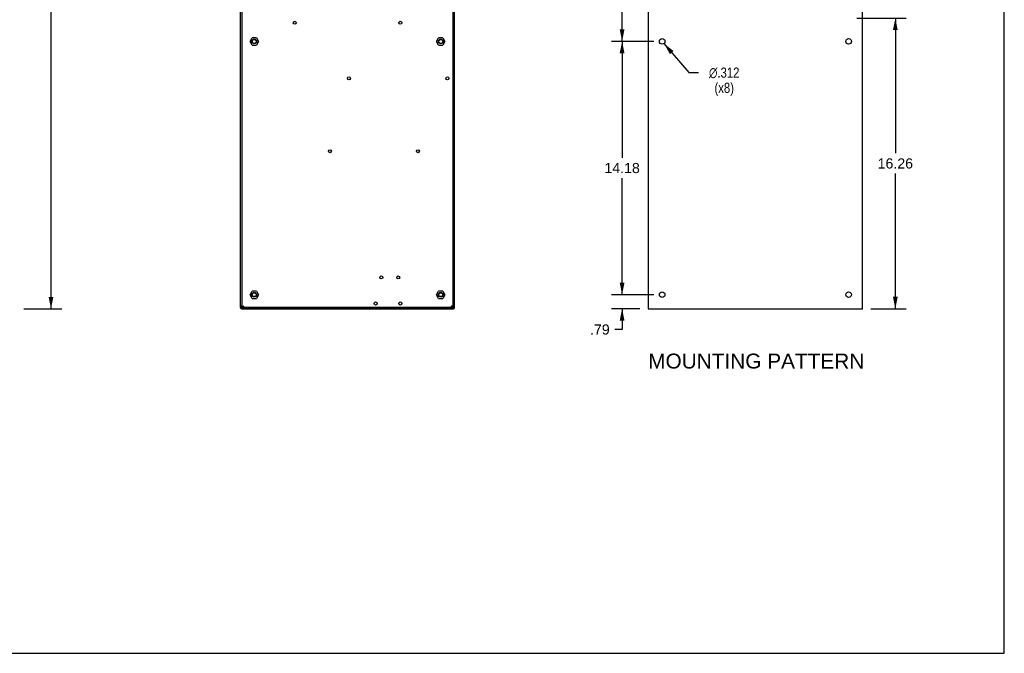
# Model space of a CAD drawing. Header units: inches. Extents: x 0 to 113, y 0 to 73.
# Tile 3 of 5: x 58 to 113, y 0 to 35. Entities that reach past the tile are written whole.
import ezdxf

# ---------------------------------------------------------------- set-up
doc = ezdxf.new("R2010")
doc.units = ezdxf.units.IN
doc.header["$LTSCALE"] = 6.233333
doc.header["$MEASUREMENT"] = 0
doc.layers.get('0').update_dxf_attribs({"linetype": 'CONTINUOUS'})
doc.layers.add('DIMENSIONS', color=7, linetype='CONTINUOUS')
doc.styles.get("Standard").update_dxf_attribs({"font": 'arial.ttf'})
doc.styles.add('TEXTSTYLE_1', font='gdt', dxfattribs={"width": 0.8})
doc.dimstyles.new('DIMSTYLE_1', dxfattribs={"dimtxt": 0.566667, "dimasz": 0.666667, "dimexe": 0.09, "dimexo": 0.07, "dimgap": 0.0425, "dimtad": 0, "dimtih": 1, "dimtoh": 1, "dimzin": 4, "dimdsep": 46, "dimtxsty": 'Standard', "dimblk": '_FILLED', "dimblk1": '_FILLED', "dimblk2": '_FILLED', "dimcen": 0.09, "dimazin": 1, "dimtfac": 1, "dimtdec": 3, "dimtofl": 0, "dimtmove": 0, "dimatfit": 3, "dimldrblk": '_FILLED', "dimfxl": 0, "dimtolj": 1, "dimtzin": 4, "dimarcsym": 0})
doc.dimstyles.new('DIMSTYLE_3', dxfattribs={"dimtxt": 0.566667, "dimasz": 0.666667, "dimexe": 0.09, "dimexo": 0.07, "dimgap": 0.09, "dimtad": 0, "dimtih": 1, "dimtoh": 1, "dimdec": 3, "dimzin": 4, "dimdsep": 46, "dimtxsty": 'Standard', "dimblk": '_FILLED', "dimblk1": '_FILLED', "dimblk2": '_FILLED', "dimcen": 0.09, "dimadec": 3, "dimazin": 1, "dimtfac": 1, "dimtdec": 3, "dimtofl": 0, "dimtmove": 0, "dimatfit": 1, "dimldrblk": '_FILLED', "dimfxl": 0, "dimtolj": 1, "dimtzin": 4, "dimarcsym": 0})

# ---------------------------------------------------------------- blocks, each defined once
blk = doc.blocks.new('_FILLED')
at = {"color": 0, "linetype": 'ByBlock'}
blk.add_solid([(0, 0), (-1, 0.2), (-1, -0.2)], dxfattribs=at)
blk = doc.blocks.new('*D3')
at = {"layer": 'DIMENSIONS', "color": 2, "linetype": 'Continuous'}
for p, q in [((58.476, 54.719), (59.002, 54.719)), ((59.002, 54.719), (60.592, 54.719)), ((59.992, 54.719), (59.992, 37.566)), ((59.992, 19.28), (59.992, 36.433)), ((58.476, 19.28), (59.002, 19.28)), ((59.002, 19.28), (60.592, 19.28))]:
    blk.add_line(p, q, dxfattribs=at)
at = {"layer": 'DIMENSIONS', "color": 2, "linetype": 'Continuous', "xscale": 0.6666666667, "yscale": 0.6666666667, "zscale": 0.6666666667}
for p, rotation in [((59.992, 54.719), 90), ((59.992, 19.28), 270)]:
    blk.add_blockref('_FILLED', p, dxfattribs=dict(at, rotation=rotation))
at = {"layer": 'DIMENSIONS', "color": 2, "linetype": 'Continuous', "insert": (59.992, 37.283), "char_height": 0.5667, "width": 1.98017, "attachment_point": 2, "line_spacing_factor": 0.9}
blk.add_mtext('35.43', dxfattribs=at)
blk = doc.blocks.new('*D11')
at = {"layer": 'DIMENSIONS', "color": 2, "linetype": 'Continuous'}
for p, q in [((105.087, 35.545), (107.836, 35.545)), ((107.236, 35.545), (107.236, 27.981)), ((107.236, 19.283), (107.236, 26.847)), ((105.87, 19.283), (107.836, 19.283))]:
    blk.add_line(p, q, dxfattribs=at)
at = {"layer": 'DIMENSIONS', "color": 2, "linetype": 'Continuous', "xscale": 0.6666666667, "yscale": 0.6666666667, "zscale": 0.6666666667}
for p, rotation in [((107.236, 35.545), 90), ((107.236, 19.283), 270)]:
    blk.add_blockref('_FILLED', p, dxfattribs=dict(at, rotation=rotation))
at = {"layer": 'DIMENSIONS', "color": 2, "linetype": 'Continuous', "insert": (107.236, 27.697), "char_height": 0.5667, "width": 1.98017, "attachment_point": 2, "line_spacing_factor": 0.9}
blk.add_mtext('16.26', dxfattribs=at)
blk = doc.blocks.new('*D15')
at = {"layer": 'DIMENSIONS', "color": 2, "linetype": 'Continuous'}
for p, q in [((93.721, 43.693), (91.347, 43.693)), ((91.947, 43.693), (91.947, 39.536)), ((91.947, 34.245), (91.947, 38.402)), ((93.721, 34.245), (91.347, 34.245))]:
    blk.add_line(p, q, dxfattribs=at)
at = {"layer": 'DIMENSIONS', "color": 2, "linetype": 'Continuous', "xscale": 0.6666666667, "yscale": 0.6666666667, "zscale": 0.6666666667}
for p, rotation in [((91.947, 43.693), 90), ((91.947, 34.245), 270)]:
    blk.add_blockref('_FILLED', p, dxfattribs=dict(at, rotation=rotation))
at = {"layer": 'DIMENSIONS', "color": 2, "linetype": 'Continuous', "insert": (91.947, 39.252), "char_height": 0.5667, "width": 1.5399, "attachment_point": 2, "line_spacing_factor": 0.9}
blk.add_mtext('9.45', dxfattribs=at)
blk = doc.blocks.new('*D16')
at = {"layer": 'DIMENSIONS', "color": 2, "linetype": 'Continuous'}
for p, q in [((93.721, 34.245), (91.347, 34.245)), ((91.947, 34.245), (91.947, 27.724)), ((91.947, 20.07), (91.947, 26.591)), ((93.721, 20.07), (91.347, 20.07))]:
    blk.add_line(p, q, dxfattribs=at)
at = {"layer": 'DIMENSIONS', "color": 2, "linetype": 'Continuous', "xscale": 0.6666666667, "yscale": 0.6666666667, "zscale": 0.6666666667}
for p, rotation in [((91.947, 34.245), 90), ((91.947, 20.07), 270)]:
    blk.add_blockref('_FILLED', p, dxfattribs=dict(at, rotation=rotation))
at = {"layer": 'DIMENSIONS', "color": 2, "linetype": 'Continuous', "insert": (91.947, 27.441), "char_height": 0.5667, "width": 1.98017, "attachment_point": 2, "line_spacing_factor": 0.9}
blk.add_mtext('14.18', dxfattribs=at)
blk = doc.blocks.new('*D17')
at = {"layer": 'DIMENSIONS', "color": 2, "linetype": 'Continuous'}
for p, q in [((91.947, 20.07), (91.947, 21.403)), ((93.721, 20.07), (91.347, 20.07)), ((92.937, 19.283), (91.347, 19.283)), ((91.947, 19.283), (91.947, 18.121)), ((91.947, 18.121), (91.537, 18.121))]:
    blk.add_line(p, q, dxfattribs=at)
at = {"layer": 'DIMENSIONS', "color": 2, "linetype": 'Continuous', "xscale": 0.6666666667, "yscale": 0.6666666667, "zscale": 0.6666666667}
for p, rotation in [((91.947, 20.07), 270), ((91.947, 19.283), 90)]:
    blk.add_blockref('_FILLED', p, dxfattribs=dict(at, rotation=rotation))
at = {"layer": 'DIMENSIONS', "color": 2, "linetype": 'Continuous', "insert": (91.253, 18.405), "char_height": 0.5667, "width": 1.09963, "attachment_point": 3, "line_spacing_factor": 0.9}
blk.add_mtext('.79', dxfattribs=at)
blk = doc.blocks.new('*D18')
at = {"layer": 'DIMENSIONS', "color": 2, "linetype": 'Continuous'}
for p, q in [((94.289, 34.126), (95.68, 32.497)), ((95.68, 32.497), (96.23, 32.497))]:
    blk.add_line(p, q, dxfattribs=at)
at = {"layer": 'DIMENSIONS', "color": 2, "linetype": 'Continuous', "xscale": 0.6666666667, "yscale": 0.6666666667, "zscale": 0.6666666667, "rotation": 130.5031413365}
blk.add_blockref('_FILLED', (94.289, 34.126), dxfattribs=at)
at = {"layer": 'DIMENSIONS', "color": 2, "linetype": 'Continuous', "insert": (97.661, 32.781), "char_height": 0.56667, "width": 2.29546, "attachment_point": 2, "line_spacing_factor": 0.9, "style": 'TEXTSTYLE_1'}
blk.add_mtext('{\\fgdt;n}\\fArial;.312\\P(x8)', dxfattribs=at)

msp = doc.modelspace()

# ---------------------------------------------------------------- linework, layer by layer
at = {"color": 7, "linetype": 'Continuous'}
for p, q in [((113.3333, 0), (113.3333, 73.3333)), ((70.5986, 19.3591), (70.5986, 54.7185)), ((70.6771, 54.6791), (70.6773, 19.4378)), ((70.697, 19.3591), (70.697, 54.6348)), ((82.4686, 54.6348), (82.4686, 19.3591)), ((82.4883, 19.4378), (82.4886, 54.6791)), ((82.5671, 19.3591), (82.5671, 54.7185)), ((93.4033, 54.716), (93.4033, 19.283)), ((105.4033, 19.283), (105.4033, 54.716)), ((71.1299, 34.241), (71.2481, 34.4457)), ((71.2481, 34.0363), (71.1299, 34.241)), ((71.4845, 34.4457), (71.2481, 34.4457)), ((71.4845, 34.4457), (71.6027, 34.241)), ((71.6027, 34.241), (71.4845, 34.0363)), ((81.5629, 34.241), (81.6811, 34.4457)), ((81.6811, 34.0363), (81.5629, 34.241)), ((81.9175, 34.4457), (81.6811, 34.4457)), ((81.9175, 34.4457), (82.0357, 34.241)), ((82.0357, 34.241), (81.9175, 34.0363)), ((71.2481, 34.0363), (71.4845, 34.0363)), ((81.6811, 34.0363), (81.9175, 34.0363)), ((70.6852, 22.3709), (70.6773, 22.3709)), ((70.6852, 22.0953), (70.6773, 22.0953)), ((70.6937, 22.3695), (70.6852, 22.3709)), ((70.6852, 22.0953), (70.6852, 22.3709)), ((70.6937, 22.0967), (70.6852, 22.0953)), ((82.472, 22.3695), (82.4804, 22.3709)), ((82.472, 22.0967), (82.4804, 22.0953)), ((82.4804, 22.3709), (82.4883, 22.3709)), ((82.4804, 22.3709), (82.4804, 22.0953)), ((82.4804, 22.0953), (82.4883, 22.0953)), ((70.697, 21.0126), (70.6773, 21.0126)), ((70.6773, 20.6977), (70.697, 20.6977)), ((71.1299, 20.0678), (71.2481, 20.2725)), ((71.2481, 19.863), (71.1299, 20.0678)), ((71.4845, 20.2725), (71.2481, 20.2725)), ((71.2481, 19.863), (71.4845, 19.863)), ((71.4845, 20.2725), (71.6027, 20.0678)), ((71.6027, 20.0678), (71.4845, 19.863)), ((81.5629, 20.0678), (81.6811, 20.2725)), ((81.6811, 19.863), (81.5629, 20.0678)), ((81.9175, 20.2725), (81.6811, 20.2725)), ((81.6811, 19.863), (81.9175, 19.863)), ((81.9175, 20.2725), (82.0357, 20.0678)), ((82.0357, 20.0678), (81.9175, 19.863)), ((70.5986, 19.4378), (70.6773, 19.4378)), ((70.6379, 19.4151), (70.5986, 19.4151)), ((70.6379, 19.3591), (70.6379, 19.4378)), ((70.6379, 19.3591), (70.6773, 19.3591)), ((70.6773, 19.3591), (70.6773, 19.3197)), ((70.6773, 19.3197), (82.4883, 19.3197)), ((70.6997, 19.3722), (70.697, 19.3591)), ((82.4686, 19.3591), (70.697, 19.3591)), ((70.7364, 19.4182), (70.7626, 19.4182)), ((70.7479, 19.3985), (70.756, 19.4116)), ((70.756, 19.4116), (70.7655, 19.4247)), ((70.761, 19.3941), (70.7659, 19.4077)), ((70.7659, 19.4077), (70.7708, 19.4225)), ((70.7708, 19.4225), (70.7757, 19.4378)), ((71.2678, 19.2804), (71.2678, 19.3197)), ((71.386, 19.2804), (71.386, 19.3197)), ((81.7797, 19.3197), (81.7797, 19.2804)), ((81.8978, 19.3197), (81.8978, 19.2804)), ((82.4103, 19.4247), (82.3899, 19.4378)), ((82.3899, 19.4378), (82.4001, 19.4247)), ((82.3965, 19.4277), (82.3899, 19.4378)), ((82.403, 19.4182), (82.3965, 19.4277)), ((82.4001, 19.4247), (82.4096, 19.4116)), ((82.4293, 19.4182), (82.403, 19.4182)), ((82.4096, 19.4116), (82.4177, 19.3985)), ((82.4293, 19.4116), (82.4103, 19.4247)), ((82.4243, 19.3606), (82.4293, 19.3591)), ((82.4279, 19.3722), (82.4293, 19.3591)), ((82.4883, 19.4378), (82.5671, 19.4378)), ((82.4883, 19.3591), (82.5277, 19.3591)), ((82.4883, 19.3197), (82.4883, 19.3591)), ((82.5277, 19.3591), (82.5277, 19.4378)), ((82.5277, 19.4151), (82.5671, 19.4151)), ((93.4033, 19.283), (105.4033, 19.283)), ((70.6773, 19.2804), (82.4883, 19.2804)), ((0, 0), (113.3333, 0))]:
    msp.add_line(p, q, dxfattribs=at)
for points in [[(70.7364, 19.4116), (70.72, 19.3985), (70.7075, 19.3853), (70.6997, 19.3722)], [(70.7757, 19.4378), (70.7553, 19.4247), (70.7364, 19.4116)], [(70.7364, 19.3591), (70.7377, 19.3722), (70.7416, 19.3853), (70.7479, 19.3985)], [(70.7364, 19.3591), (70.7413, 19.3606), (70.7462, 19.3651), (70.7511, 19.3724), (70.756, 19.3822), (70.761, 19.3941)], [(70.7626, 19.4182), (70.756, 19.41), (70.7536, 19.4077)], [(70.7757, 19.4378), (70.7692, 19.4277), (70.7626, 19.4182)], [(82.3899, 19.4378), (82.3948, 19.4225), (82.3998, 19.4075)], [(82.3998, 19.4075), (82.4047, 19.3941), (82.4096, 19.3822), (82.4145, 19.3724), (82.4194, 19.3651), (82.4243, 19.3606)], [(82.412, 19.4077), (82.4096, 19.41), (82.403, 19.4182)], [(82.4177, 19.3985), (82.424, 19.3853), (82.4279, 19.3722)], [(82.4581, 19.3853), (82.4456, 19.3985), (82.4293, 19.4116)], [(82.4686, 19.3591), (82.466, 19.3722), (82.4581, 19.3853)]]:
    msp.add_lwpolyline(points, dxfattribs=at)
for centre, radius in [((73.6301, 35.2873), 0.0846), ((79.5356, 35.2873), 0.0846), ((71.3663, 34.241), 0.1319), ((71.3663, 34.241), 0.1181), ((71.3663, 34.241), 0.1083), ((81.7993, 34.241), 0.1319), ((81.7993, 34.241), 0.1181), ((81.7993, 34.241), 0.1083), ((94.1873, 34.245), 0.156), ((104.6203, 34.245), 0.156), ((76.6615, 32.1741), 0.0846), ((82.1734, 32.1741), 0.0846), ((75.5986, 28.0993), 0.0846), ((80.5198, 28.0993), 0.0846), ((78.4726, 21.0323), 0.0846), ((79.4175, 21.0323), 0.0846), ((71.3663, 20.0678), 0.1319), ((71.3663, 20.0678), 0.1181), ((71.3663, 20.0678), 0.1083), ((81.7993, 20.0678), 0.1319), ((81.7993, 20.0678), 0.1181), ((81.7993, 20.0678), 0.1083), ((94.1873, 20.07), 0.156), ((104.6203, 20.07), 0.156), ((78.1576, 19.5756), 0.0846), ((79.5356, 19.5756), 0.0846)]:
    msp.add_circle(centre, radius, dxfattribs=at)
for centre, radius, start, end in [((70.6773, 19.3591), 0.0787, 180, 270), ((70.6773, 19.3591), 0.0394, 180, 270), ((82.4883, 19.3591), 0.0787, 270, 360), ((82.4883, 19.3591), 0.0394, 270, 360)]:
    msp.add_arc(centre, radius, start, end, dxfattribs=at)

# ---------------------------------------------------------------- texts
at = {"layer": 'DIMENSIONS', "color": 2, "linetype": 'Continuous', "insert": (99.4532, 16.7716), "char_height": 0.833333, "width": 12.069393, "attachment_point": 2, "line_spacing_factor": 0.9}
msp.add_mtext('MOUNTING PATTERN', dxfattribs=at)

# ---------------------------------------------------------------- dimensions: what is measured, and where the dimension line sits
at = {"layer": 'DIMENSIONS', "color": 2, "linetype": 'Continuous'}
dim = msp.add_linear_dim(base=(59.9924, 54.7185), p1=(58.4061, 19.2804), p2=(58.4061, 54.7185), angle=90, text='35.43', dimstyle='DIMSTYLE_1', dxfattribs=at)
dim.commit()
dim.dimension.update_dxf_attribs({"geometry": '*D3', "text_midpoint": (59.9912, 36.9963), "dimtype": 160})
for base, p1, p2, angle, picture, middle in [((91.9469, 34.245), (93.7907, 43.693), (93.7907, 34.245), 270, '*D15', (91.9472, 38.9658)), ((107.236, 19.283), (105.017, 35.545), (105.8, 19.283), 270, '*D11', (107.26, 27.4108)), ((91.946926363, 20.0699503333), (93.7906595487, 34.2449503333), (93.7906595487, 20.0699503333), 270, '*D16', (91.9699515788, 27.1542912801)), ((91.9469, 20.07), (93.0067, 19.283), (93.7907, 20.07), 90, '*D17', (90.7201, 18.1181))]:
    dim = msp.add_linear_dim(base=base, p1=p1, p2=p2, angle=angle, dimstyle='DIMSTYLE_1', dxfattribs=at)
    dim.commit()
    dim.dimension.update_dxf_attribs({"geometry": picture, "text_midpoint": middle, "dimtype": 160})
dim = msp.add_diameter_dim_2p(p1=(94.2886, 34.1263), p2=(94.086, 34.3636), text='%%c<>\\P(x8)', dimstyle='DIMSTYLE_3', override={"dimpost": '<>'}, dxfattribs=at)
dim.commit()
dim.dimension.update_dxf_attribs({"geometry": '*D18', "text_midpoint": (97.6611, 32.0725), "dimtype": 163})

doc.saveas('drawing.dxf')
